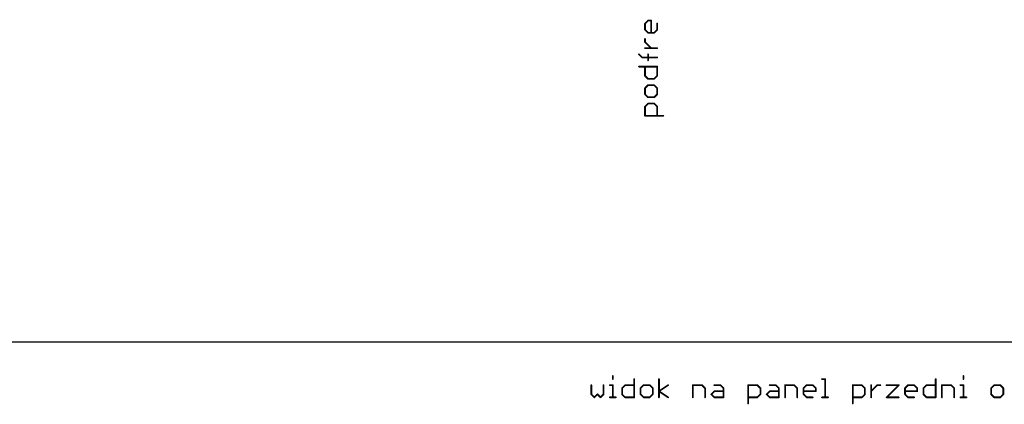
# Model space of a CAD drawing. Extents: x 0 to 330, y -6 to 84.
# Tile 2 of 5: x 87 to 175, y -6 to 29. Entities that reach past the tile are written whole.
import ezdxf

# ---------------------------------------------------------------- set-up
doc = ezdxf.new("R2010")
doc.units = 0
doc.layers.add('20', color=178, linetype='CONTINUOUS')

msp = doc.modelspace()

# ---------------------------------------------------------------- linework, layer by layer
at = {"layer": '20'}
msp.add_line((3, 0), (327, 0), dxfattribs=at)
at = {"layer": '20', "const_width": 0.1524}
for points in [[(142.8391, 28.2569), (143.1103, 28.5281)], [(142.8391, 27.7146), (142.8391, 28.2569)], [(143.1103, 28.5281), (143.3815, 28.5281)], [(143.3815, 28.5281), (143.3815, 27.4434)], [(143.9238, 28.2569), (143.9238, 27.7146)], [(143.1103, 27.4434), (142.8391, 27.7146)], [(143.6526, 27.4434), (143.1103, 27.4434)], [(143.9238, 27.7146), (143.6526, 27.4434)], [(142.8391, 26.6214), (142.8391, 26.8926)], [(143.3815, 26.0791), (142.8391, 26.6214)], [(142.568, 25.2588), (142.2968, 25.53)], [(143.9238, 25.2588), (142.568, 25.2588)], [(143.9238, 26.0791), (142.8391, 26.0791)], [(143.1103, 24.9877), (143.1103, 25.53)], [(142.2968, 24.4352), (143.9238, 24.4352)], [(142.8391, 23.6217), (142.8391, 24.4352)], [(143.9238, 24.4352), (143.9238, 23.6217)], [(143.1103, 23.3505), (142.8391, 23.6217)], [(143.9238, 23.6217), (143.6526, 23.3505)], [(143.1103, 22.798), (142.8391, 22.5268)], [(143.6526, 23.3505), (143.1103, 23.3505)], [(143.6526, 22.798), (143.1103, 22.798)], [(143.9238, 22.5268), (143.6526, 22.798)], [(142.8391, 22.5268), (142.8391, 21.9845)], [(142.8391, 21.9845), (143.1103, 21.7134)], [(143.6526, 21.7134), (143.9238, 21.9845)], [(143.9238, 21.9845), (143.9238, 22.5268)], [(142.8391, 20.8897), (143.1103, 21.1609)], [(143.1103, 21.7134), (143.6526, 21.7134)], [(143.1103, 21.1609), (143.6526, 21.1609)], [(143.6526, 21.1609), (143.9238, 20.8897)], [(142.8391, 20.0762), (142.8391, 20.8897)], [(144.4661, 20.0762), (142.8391, 20.0762)], [(143.9238, 20.8897), (143.9238, 20.0762)], [(139.9845, -3.0256), (139.9845, -3.2968)], [(141.8895, -3.2968), (141.8895, -4.9238)], [(144.0791, -4.9238), (144.0791, -3.2968)], [(158.5407, -3.2968), (158.8118, -3.2968)], [(158.8118, -3.2968), (158.8118, -4.9238)], [(168.6297, -3.2968), (168.6297, -4.9238)], [(171.0905, -3.0256), (171.0905, -3.2968)], [(138.0762, -3.8391), (138.0762, -4.6526)], [(139.1609, -4.6526), (139.1609, -3.8391)], [(139.7134, -3.8391), (139.9845, -3.8391)], [(139.9845, -3.8391), (139.9845, -4.9238)], [(140.8048, -4.1103), (141.076, -3.8391)], [(140.8048, -4.6526), (140.8048, -4.1103)], [(141.076, -3.8391), (141.8895, -3.8391)], [(142.7131, -3.8391), (142.442, -4.1103)], [(142.442, -4.1103), (142.442, -4.6526)], [(143.2554, -3.8391), (142.7131, -3.8391)], [(143.5266, -4.1103), (143.2554, -3.8391)], [(143.5266, -4.6526), (143.5266, -4.1103)], [(144.0791, -4.3815), (144.8926, -3.8391)], [(144.8926, -4.9238), (144.0791, -4.3815)], [(147.0806, -4.9238), (147.0806, -3.8391)], [(147.0806, -3.8391), (147.8941, -3.8391)], [(147.8941, -3.8391), (148.1652, -4.1103)], [(148.1652, -4.1103), (148.1652, -4.9238)], [(148.7177, -4.6526), (148.9889, -4.3815)], [(148.9889, -3.8391), (149.5312, -3.8391)], [(148.9889, -4.3815), (149.8024, -4.3815)], [(149.5312, -3.8391), (149.8024, -4.1103)], [(149.8024, -4.1103), (149.8024, -4.9238)], [(151.992, -5.4661), (151.992, -3.8391)], [(151.992, -3.8391), (152.8055, -3.8391)], [(152.8055, -3.8391), (153.0767, -4.1103)], [(153.0767, -4.1103), (153.0767, -4.6526)], [(153.6292, -4.6526), (153.9003, -4.3815)], [(153.9003, -3.8391), (154.4427, -3.8391)], [(153.9003, -4.3815), (154.7138, -4.3815)], [(154.4427, -3.8391), (154.7138, -4.1103)], [(154.7138, -4.1103), (154.7138, -4.9238)], [(155.2663, -4.9238), (155.2663, -3.8391)], [(155.2663, -3.8391), (156.0798, -3.8391)], [(156.0798, -3.8391), (156.351, -4.1103)], [(156.351, -4.1103), (156.351, -4.9238)], [(156.9035, -4.1103), (157.1747, -3.8391)], [(156.9035, -4.6526), (156.9035, -4.1103)], [(157.9882, -4.3815), (156.9035, -4.3815)], [(157.1747, -3.8391), (157.717, -3.8391)], [(157.717, -3.8391), (157.9882, -4.1103)], [(157.9882, -4.1103), (157.9882, -4.3815)], [(161.2692, -5.4661), (161.2692, -3.8391)], [(161.2692, -3.8391), (162.0827, -3.8391)], [(162.0827, -3.8391), (162.3539, -4.1103)], [(162.3539, -4.1103), (162.3539, -4.6526)], [(162.9064, -4.9238), (162.9064, -3.8391)], [(162.9064, -4.3815), (163.4487, -3.8391)], [(163.4487, -3.8391), (163.7199, -3.8391)], [(164.2707, -3.8391), (165.3554, -3.8391)], [(165.3554, -3.8391), (164.2707, -4.9238)], [(165.9079, -4.1103), (166.179, -3.8391)], [(165.9079, -4.6526), (165.9079, -4.1103)], [(166.9925, -4.3815), (165.9079, -4.3815)], [(166.179, -3.8391), (166.7214, -3.8391)], [(166.7214, -3.8391), (166.9925, -4.1103)], [(166.9925, -4.1103), (166.9925, -4.3815)], [(167.545, -4.1103), (167.8162, -3.8391)], [(167.545, -4.6526), (167.545, -4.1103)], [(167.8162, -3.8391), (168.6297, -3.8391)], [(169.1822, -4.9238), (169.1822, -3.8391)], [(169.1822, -3.8391), (169.9957, -3.8391)], [(169.9957, -3.8391), (170.2668, -4.1103)], [(170.2668, -4.1103), (170.2668, -4.9238)], [(170.8193, -3.8391), (171.0905, -3.8391)], [(171.0905, -3.8391), (171.0905, -4.9238)], [(173.8191, -3.8391), (173.5479, -4.1103)], [(173.5479, -4.1103), (173.5479, -4.6526)], [(174.3614, -3.8391), (173.8191, -3.8391)], [(174.6326, -4.1103), (174.3614, -3.8391)], [(174.6326, -4.6526), (174.6326, -4.1103)], [(138.0762, -4.6526), (138.3474, -4.9238)], [(138.3474, -4.9238), (138.6185, -4.6526)], [(138.6185, -4.6526), (138.8897, -4.9238)], [(138.8897, -4.9238), (139.1609, -4.6526)], [(139.7134, -4.9238), (140.2557, -4.9238)], [(141.076, -4.9238), (140.8048, -4.6526)], [(141.8895, -4.9238), (141.076, -4.9238)], [(142.442, -4.6526), (142.7131, -4.9238)], [(142.7131, -4.9238), (143.2554, -4.9238)], [(143.2554, -4.9238), (143.5266, -4.6526)], [(148.9889, -4.9238), (148.7177, -4.6526)], [(149.8024, -4.9238), (148.9889, -4.9238)], [(152.8055, -4.9238), (151.992, -4.9238)], [(153.0767, -4.6526), (152.8055, -4.9238)], [(153.9003, -4.9238), (153.6292, -4.6526)], [(154.7138, -4.9238), (153.9003, -4.9238)], [(157.1747, -4.9238), (156.9035, -4.6526)], [(157.717, -4.9238), (157.1747, -4.9238)], [(158.5407, -4.9238), (159.083, -4.9238)], [(162.0827, -4.9238), (161.2692, -4.9238)], [(162.3539, -4.6526), (162.0827, -4.9238)], [(164.2707, -4.9238), (165.3554, -4.9238)], [(166.179, -4.9238), (165.9079, -4.6526)], [(166.7214, -4.9238), (166.179, -4.9238)], [(167.8162, -4.9238), (167.545, -4.6526)], [(168.6297, -4.9238), (167.8162, -4.9238)], [(170.8193, -4.9238), (171.3617, -4.9238)], [(173.5479, -4.6526), (173.8191, -4.9238)], [(173.8191, -4.9238), (174.3614, -4.9238)], [(174.3614, -4.9238), (174.6326, -4.6526)]]:
    msp.add_lwpolyline(points, dxfattribs=at)
at = {"layer": '20', "const_width": 0.0762}
for points in [[(142.8772, 28.2569, 1), (142.801, 28.2569)], [(142.8122, 28.2838, 1), (142.8661, 28.23)], [(143.1103, 28.5662, 1), (143.1103, 28.49)], [(143.1372, 28.5011, 1), (143.0834, 28.555)], [(143.4196, 28.5281, 1), (143.3434, 28.5281)], [(143.3815, 28.49, 1), (143.3815, 28.5662)], [(143.9619, 28.2569, 1), (143.8857, 28.2569)], [(142.8661, 27.7415, 1), (142.8122, 27.6876)], [(142.801, 27.7146, 1), (142.8772, 27.7146)], [(143.1103, 27.4815, 1), (143.1103, 27.4053)], [(143.0834, 27.4165, 1), (143.1372, 27.4703)], [(143.3434, 27.4434, 1), (143.4196, 27.4434)], [(143.6257, 27.4703, 1), (143.6796, 27.4165)], [(143.6526, 27.4053, 1), (143.6526, 27.4815)], [(143.8857, 27.7146, 1), (143.9619, 27.7146)], [(143.9507, 27.6876, 1), (143.8969, 27.7415)], [(142.8772, 26.8926, 1), (142.801, 26.8926)], [(142.8661, 26.6484, 1), (142.8122, 26.5945)], [(142.801, 26.6214, 1), (142.8772, 26.6214)], [(142.3238, 25.5569, 1), (142.2699, 25.5031)], [(142.568, 25.2969, 1), (142.568, 25.2207)], [(142.8391, 26.1172, 1), (142.8391, 26.041)], [(143.1484, 25.53, 1), (143.0722, 25.53)], [(143.3545, 26.0522, 1), (143.4084, 26.106)], [(143.9238, 26.041, 1), (143.9238, 26.1172)], [(143.9238, 25.2207, 1), (143.9238, 25.2969)], [(142.2968, 24.4733, 1), (142.2968, 24.3971)], [(142.541, 25.2319, 1), (142.5949, 25.2858)], [(142.8772, 24.4352, 1), (142.801, 24.4352)], [(143.0722, 24.9877, 1), (143.1484, 24.9877)], [(143.9619, 24.4352, 1), (143.8857, 24.4352)], [(143.9238, 24.3971, 1), (143.9238, 24.4733)], [(142.8661, 23.6486, 1), (142.8122, 23.5947)], [(142.801, 23.6217, 1), (142.8772, 23.6217)], [(143.8857, 23.6217, 1), (143.9619, 23.6217)], [(143.9507, 23.5947, 1), (143.8969, 23.6486)], [(143.1103, 23.3886, 1), (143.1103, 23.3124)], [(143.1103, 22.8361, 1), (143.1103, 22.7599)], [(143.0834, 23.3236, 1), (143.1372, 23.3775)], [(143.1372, 22.7711, 1), (143.0834, 22.825)], [(143.6257, 23.3775, 1), (143.6796, 23.3236)], [(143.6796, 22.825, 1), (143.6257, 22.7711)], [(143.6526, 23.3124, 1), (143.6526, 23.3886)], [(143.6526, 22.7599, 1), (143.6526, 22.8361)], [(142.8772, 22.5268, 1), (142.801, 22.5268)], [(142.8122, 22.5538, 1), (142.8661, 22.4999)], [(142.8661, 22.0115, 1), (142.8122, 21.9576)], [(142.801, 21.9845, 1), (142.8772, 21.9845)], [(143.9619, 22.5268, 1), (143.8857, 22.5268)], [(143.8857, 21.9845, 1), (143.9619, 21.9845)], [(143.8969, 22.4999, 1), (143.9507, 22.5538)], [(143.9507, 21.9576, 1), (143.8969, 22.0115)], [(143.1103, 21.7515, 1), (143.1103, 21.6753)], [(143.1103, 21.199, 1), (143.1103, 21.1228)], [(143.0834, 21.6864, 1), (143.1372, 21.7403)], [(143.1372, 21.1339, 1), (143.0834, 21.1878)], [(143.6257, 21.7403, 1), (143.6796, 21.6864)], [(143.6796, 21.1878, 1), (143.6257, 21.1339)], [(143.6526, 21.6753, 1), (143.6526, 21.7515)], [(143.6526, 21.1228, 1), (143.6526, 21.199)], [(142.8772, 20.8897, 1), (142.801, 20.8897)], [(142.8391, 20.1143, 1), (142.8391, 20.0381)], [(142.801, 20.0762, 1), (142.8772, 20.0762)], [(142.8122, 20.9166, 1), (142.8661, 20.8628)], [(143.9619, 20.8897, 1), (143.8857, 20.8897)], [(143.8857, 20.0762, 1), (143.9619, 20.0762)], [(143.8969, 20.8628, 1), (143.9507, 20.9166)], [(144.4661, 20.0381, 1), (144.4661, 20.1143)], [(140.0226, -3.0256, 1), (139.9464, -3.0256)], [(139.9464, -3.2968, 1), (140.0226, -3.2968)], [(141.9276, -3.2968, 1), (141.8514, -3.2968)], [(144.1172, -3.2968, 1), (144.041, -3.2968)], [(158.5407, -3.2587, 1), (158.5407, -3.3349)], [(158.8499, -3.2968, 1), (158.7737, -3.2968)], [(158.8118, -3.3349, 1), (158.8118, -3.2587)], [(168.6678, -3.2968, 1), (168.5916, -3.2968)], [(171.1286, -3.0256, 1), (171.0524, -3.0256)], [(171.0524, -3.2968, 1), (171.1286, -3.2968)], [(138.1143, -3.8391, 1), (138.0381, -3.8391)], [(139.199, -3.8391, 1), (139.1228, -3.8391)], [(139.7134, -3.801, 1), (139.7134, -3.8772)], [(140.0226, -3.8391, 1), (139.9464, -3.8391)], [(139.9845, -3.8772, 1), (139.9845, -3.801)], [(140.8429, -4.1103, 1), (140.7667, -4.1103)], [(140.7779, -4.0834, 1), (140.8317, -4.1372)], [(141.076, -3.801, 1), (141.076, -3.8772)], [(141.1029, -3.8661, 1), (141.049, -3.8122)], [(141.8895, -3.8772, 1), (141.8895, -3.801)], [(142.4801, -4.1103, 1), (142.4039, -4.1103)], [(142.415, -4.0834, 1), (142.4689, -4.1372)], [(142.7131, -3.801, 1), (142.7131, -3.8772)], [(142.7401, -3.8661, 1), (142.6862, -3.8122)], [(143.2824, -3.8122, 1), (143.2285, -3.8661)], [(143.2554, -3.8772, 1), (143.2554, -3.801)], [(143.5647, -4.1103, 1), (143.4885, -4.1103)], [(143.4997, -4.1372, 1), (143.5536, -4.0834)], [(144.1002, -4.3498, 1), (144.058, -4.4132)], [(144.058, -4.3498, 1), (144.1002, -4.4132)], [(144.9137, -3.8708, 1), (144.8715, -3.8074)], [(147.1187, -3.8391, 1), (147.0425, -3.8391)], [(147.0806, -3.801, 1), (147.0806, -3.8772)], [(147.921, -3.8122, 1), (147.8671, -3.8661)], [(147.8941, -3.8772, 1), (147.8941, -3.801)], [(148.2033, -4.1103, 1), (148.1271, -4.1103)], [(148.1383, -4.1372, 1), (148.1922, -4.0834)], [(148.9889, -3.801, 1), (148.9889, -3.8772)], [(148.9889, -4.3434, 1), (148.9889, -4.4196)], [(149.0158, -4.4084, 1), (148.9619, -4.3545)], [(149.5582, -3.8122, 1), (149.5043, -3.8661)], [(149.5312, -3.8772, 1), (149.5312, -3.801)], [(149.8405, -4.1103, 1), (149.7643, -4.1103)], [(149.7754, -4.1372, 1), (149.8293, -4.0834)], [(149.8024, -4.4196, 1), (149.8024, -4.3434)], [(152.0301, -3.8391, 1), (151.9539, -3.8391)], [(151.992, -3.801, 1), (151.992, -3.8772)], [(152.8325, -3.8122, 1), (152.7786, -3.8661)], [(152.8055, -3.8772, 1), (152.8055, -3.801)], [(153.1148, -4.1103, 1), (153.0386, -4.1103)], [(153.0497, -4.1372, 1), (153.1036, -4.0834)], [(153.9003, -3.801, 1), (153.9003, -3.8772)], [(153.9003, -4.3434, 1), (153.9003, -4.4196)], [(153.9273, -4.4084, 1), (153.8734, -4.3545)], [(154.4696, -3.8122, 1), (154.4157, -3.8661)], [(154.4427, -3.8772, 1), (154.4427, -3.801)], [(154.7519, -4.1103, 1), (154.6757, -4.1103)], [(154.6869, -4.1372, 1), (154.7408, -4.0834)], [(154.7138, -4.4196, 1), (154.7138, -4.3434)], [(155.3044, -3.8391, 1), (155.2282, -3.8391)], [(155.2663, -3.801, 1), (155.2663, -3.8772)], [(156.1068, -3.8122, 1), (156.0529, -3.8661)], [(156.0798, -3.8772, 1), (156.0798, -3.801)], [(156.3891, -4.1103, 1), (156.3129, -4.1103)], [(156.3241, -4.1372, 1), (156.3779, -4.0834)], [(156.9416, -4.1103, 1), (156.8654, -4.1103)], [(156.9035, -4.3434, 1), (156.9035, -4.4196)], [(156.8766, -4.0834, 1), (156.9304, -4.1372)], [(157.1747, -3.801, 1), (157.1747, -3.8772)], [(157.2016, -3.8661, 1), (157.1477, -3.8122)], [(157.7439, -3.8122, 1), (157.69, -3.8661)], [(157.717, -3.8772, 1), (157.717, -3.801)], [(158.0263, -4.1103, 1), (157.9501, -4.1103)], [(157.9501, -4.3815, 1), (158.0263, -4.3815)], [(157.9612, -4.1372, 1), (158.0151, -4.0834)], [(157.9882, -4.4196, 1), (157.9882, -4.3434)], [(161.3073, -3.8391, 1), (161.2311, -3.8391)], [(161.2692, -3.801, 1), (161.2692, -3.8772)], [(162.1097, -3.8122, 1), (162.0558, -3.8661)], [(162.0827, -3.8772, 1), (162.0827, -3.801)], [(162.392, -4.1103, 1), (162.3158, -4.1103)], [(162.327, -4.1372, 1), (162.3808, -4.0834)], [(162.9445, -3.8391, 1), (162.8683, -3.8391)], [(162.8795, -4.3545, 1), (162.9333, -4.4084)], [(163.4487, -3.801, 1), (163.4487, -3.8772)], [(163.4757, -3.8661, 1), (163.4218, -3.8122)], [(163.7199, -3.8772, 1), (163.7199, -3.801)], [(164.2707, -3.801, 1), (164.2707, -3.8772)], [(165.3823, -3.8661, 1), (165.3284, -3.8122)], [(165.3554, -3.8772, 1), (165.3554, -3.801)], [(165.946, -4.1103, 1), (165.8698, -4.1103)], [(165.8809, -4.0834, 1), (165.9348, -4.1372)], [(165.9079, -4.3434, 1), (165.9079, -4.4196)], [(166.179, -3.801, 1), (166.179, -3.8772)], [(166.206, -3.8661, 1), (166.1521, -3.8122)], [(166.7483, -3.8122, 1), (166.6944, -3.8661)], [(166.7214, -3.8772, 1), (166.7214, -3.801)], [(167.0306, -4.1103, 1), (166.9544, -4.1103)], [(166.9544, -4.3815, 1), (167.0306, -4.3815)], [(166.9656, -4.1372, 1), (167.0195, -4.0834)], [(166.9925, -4.4196, 1), (166.9925, -4.3434)], [(167.5831, -4.1103, 1), (167.5069, -4.1103)], [(167.5181, -4.0834, 1), (167.572, -4.1372)], [(167.8162, -3.801, 1), (167.8162, -3.8772)], [(167.8431, -3.8661, 1), (167.7892, -3.8122)], [(168.6297, -3.8772, 1), (168.6297, -3.801)], [(169.2203, -3.8391, 1), (169.1441, -3.8391)], [(169.1822, -3.801, 1), (169.1822, -3.8772)], [(170.0226, -3.8122, 1), (169.9687, -3.8661)], [(169.9957, -3.8772, 1), (169.9957, -3.801)], [(170.3049, -4.1103, 1), (170.2287, -4.1103)], [(170.2399, -4.1372, 1), (170.2938, -4.0834)], [(170.8193, -3.801, 1), (170.8193, -3.8772)], [(171.1286, -3.8391, 1), (171.0524, -3.8391)], [(171.0905, -3.8772, 1), (171.0905, -3.801)], [(173.586, -4.1103, 1), (173.5098, -4.1103)], [(173.521, -4.0834, 1), (173.5749, -4.1372)], [(173.8191, -3.801, 1), (173.8191, -3.8772)], [(173.846, -3.8661, 1), (173.7921, -3.8122)], [(174.3884, -3.8122, 1), (174.3345, -3.8661)], [(174.3614, -3.8772, 1), (174.3614, -3.801)], [(174.6707, -4.1103, 1), (174.5945, -4.1103)], [(174.6056, -4.1372, 1), (174.6595, -4.0834)], [(138.1031, -4.6257, 1), (138.0493, -4.6796)], [(138.0381, -4.6526, 1), (138.1143, -4.6526)], [(138.3204, -4.8969, 1), (138.3743, -4.9507)], [(138.3204, -4.9507, 1), (138.3743, -4.8969)], [(138.6455, -4.6257, 1), (138.5916, -4.6796)], [(138.6455, -4.6796, 1), (138.5916, -4.6257)], [(138.8628, -4.8969, 1), (138.9166, -4.9507)], [(138.8628, -4.9507, 1), (138.9166, -4.8969)], [(139.1228, -4.6526, 1), (139.199, -4.6526)], [(139.1878, -4.6796, 1), (139.1339, -4.6257)], [(139.7134, -4.8857, 1), (139.7134, -4.9619)], [(139.9464, -4.9238, 1), (140.0226, -4.9238)], [(140.2557, -4.9619, 1), (140.2557, -4.8857)], [(140.8317, -4.6257, 1), (140.7779, -4.6796)], [(140.7667, -4.6526, 1), (140.8429, -4.6526)], [(141.076, -4.8857, 1), (141.076, -4.9619)], [(141.049, -4.9507, 1), (141.1029, -4.8969)], [(141.8514, -4.9238, 1), (141.9276, -4.9238)], [(141.8895, -4.9619, 1), (141.8895, -4.8857)], [(142.4689, -4.6257, 1), (142.415, -4.6796)], [(142.4039, -4.6526, 1), (142.4801, -4.6526)], [(142.7131, -4.8857, 1), (142.7131, -4.9619)], [(142.6862, -4.9507, 1), (142.7401, -4.8969)], [(143.2285, -4.8969, 1), (143.2824, -4.9507)], [(143.2554, -4.9619, 1), (143.2554, -4.8857)], [(143.4885, -4.6526, 1), (143.5647, -4.6526)], [(143.5535, -4.6796, 1), (143.4997, -4.6257)], [(144.041, -4.9238, 1), (144.1172, -4.9238)], [(144.8715, -4.9555, 1), (144.9137, -4.8921)], [(147.0425, -4.9238, 1), (147.1187, -4.9238)], [(148.1271, -4.9238, 1), (148.2033, -4.9238)], [(148.7447, -4.6257, 1), (148.6908, -4.6796)], [(148.6908, -4.6257, 1), (148.7447, -4.6796)], [(148.9889, -4.8857, 1), (148.9889, -4.9619)], [(148.9619, -4.9507, 1), (149.0158, -4.8969)], [(149.7643, -4.9238, 1), (149.8405, -4.9238)], [(149.8024, -4.9619, 1), (149.8024, -4.8857)], [(151.992, -4.8857, 1), (151.992, -4.9619)], [(152.7786, -4.8969, 1), (152.8325, -4.9507)], [(152.8055, -4.9619, 1), (152.8055, -4.8857)], [(153.0386, -4.6526, 1), (153.1148, -4.6526)], [(153.1036, -4.6796, 1), (153.0497, -4.6257)], [(153.6561, -4.6257, 1), (153.6022, -4.6796)], [(153.6022, -4.6257, 1), (153.6561, -4.6796)], [(153.9003, -4.8857, 1), (153.9003, -4.9619)], [(153.8734, -4.9507, 1), (153.9273, -4.8969)], [(154.6757, -4.9238, 1), (154.7519, -4.9238)], [(154.7138, -4.9619, 1), (154.7138, -4.8857)], [(155.2282, -4.9238, 1), (155.3044, -4.9238)], [(156.3129, -4.9238, 1), (156.3891, -4.9238)], [(156.9304, -4.6257, 1), (156.8766, -4.6796)], [(156.8654, -4.6526, 1), (156.9416, -4.6526)], [(157.1747, -4.8857, 1), (157.1747, -4.9619)], [(157.1477, -4.9507, 1), (157.2016, -4.8969)], [(157.717, -4.9619, 1), (157.717, -4.8857)], [(158.5407, -4.8857, 1), (158.5407, -4.9619)], [(158.7737, -4.9238, 1), (158.8499, -4.9238)], [(159.083, -4.9619, 1), (159.083, -4.8857)], [(161.2692, -4.8857, 1), (161.2692, -4.9619)], [(162.0558, -4.8969, 1), (162.1097, -4.9507)], [(162.0827, -4.9619, 1), (162.0827, -4.8857)], [(162.3158, -4.6526, 1), (162.392, -4.6526)], [(162.3808, -4.6796, 1), (162.327, -4.6257)], [(162.8683, -4.9238, 1), (162.9445, -4.9238)], [(164.2707, -4.8857, 1), (164.2707, -4.9619)], [(164.2438, -4.8969, 1), (164.2976, -4.9507)], [(165.3554, -4.9619, 1), (165.3554, -4.8857)], [(165.9348, -4.6257, 1), (165.8809, -4.6796)], [(165.8698, -4.6526, 1), (165.946, -4.6526)], [(166.179, -4.8857, 1), (166.179, -4.9619)], [(166.1521, -4.9507, 1), (166.206, -4.8969)], [(166.7214, -4.9619, 1), (166.7214, -4.8857)], [(167.572, -4.6257, 1), (167.5181, -4.6796)], [(167.5069, -4.6526, 1), (167.5831, -4.6526)], [(167.8162, -4.8857, 1), (167.8162, -4.9619)], [(167.7892, -4.9507, 1), (167.8431, -4.8969)], [(168.5916, -4.9238, 1), (168.6678, -4.9238)], [(168.6297, -4.9619, 1), (168.6297, -4.8857)], [(169.1441, -4.9238, 1), (169.2203, -4.9238)], [(170.2287, -4.9238, 1), (170.3049, -4.9238)], [(170.8193, -4.8857, 1), (170.8193, -4.9619)], [(171.0524, -4.9238, 1), (171.1286, -4.9238)], [(171.3617, -4.9619, 1), (171.3617, -4.8857)], [(173.5749, -4.6257, 1), (173.521, -4.6796)], [(173.5098, -4.6526, 1), (173.586, -4.6526)], [(173.8191, -4.8857, 1), (173.8191, -4.9619)], [(173.7921, -4.9507, 1), (173.846, -4.8969)], [(174.3345, -4.8969, 1), (174.3884, -4.9507)], [(174.3614, -4.9619, 1), (174.3614, -4.8857)], [(174.5945, -4.6526, 1), (174.6707, -4.6526)], [(174.6595, -4.6796, 1), (174.6056, -4.6257)], [(151.9539, -5.4661, 1), (152.0301, -5.4661)], [(161.2311, -5.4661, 1), (161.3073, -5.4661)]]:
    msp.add_lwpolyline(points, format="xyb", dxfattribs=at)

doc.saveas('drawing.dxf')
